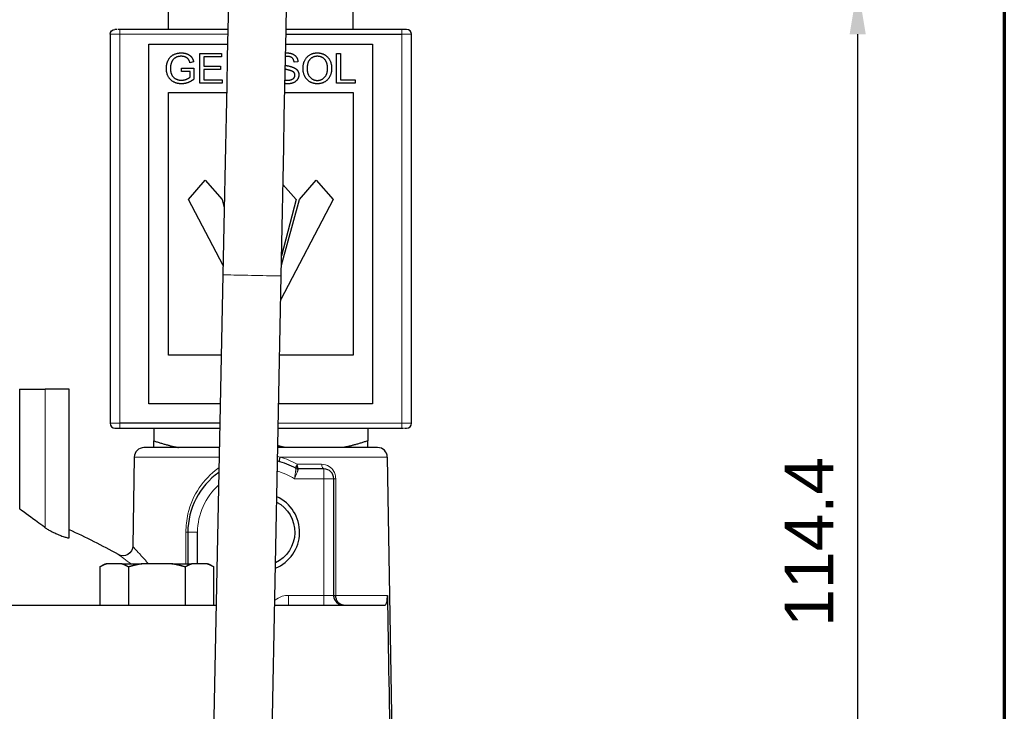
# Model space of a CAD drawing. Header units: millimetres. Extents: x 18 to 610, y -123 to 280.
# Tile 43 of 44: x 509 to 610, y 172 to 243. Entities that reach past the tile are written whole.
import ezdxf

# ---------------------------------------------------------------- set-up
doc = ezdxf.new("R2010")
doc.units = ezdxf.units.MM
doc.linetypes.add('SOLID', pattern=[0])
doc.styles.add('Arial', font='Arial.ttf', dxfattribs={"height": 5})
doc.dimstyles.get("Standard").update_dxf_attribs({"dimtxt": 5, "dimasz": 5, "dimexe": 0.18, "dimexo": 0.0625, "dimgap": 0.09, "dimtad": 0, "dimtih": 1, "dimtoh": 1, "dimdec": 4, "dimzin": 0, "dimdsep": 46, "dimtxsty": 'Arial', "dimcen": 0.09, "dimadec": 0, "dimazin": 0, "dimtfac": 1, "dimtdec": 4, "dimtofl": 0, "dimtmove": 0, "dimatfit": 3, "dimfxl": 0, "dimtolj": 1, "dimtzin": 0, "dimarcsym": 0})

# ---------------------------------------------------------------- blocks, each defined once
blk = doc.blocks.new('*D9')
at = {"color": 0, "lineweight": -2}
for p, q in [((488.24, 246.16), (596.14, 246.16)), ((594.74, 136.76), (594.74, 241.16)), ((584.93, 131.76), (596.14, 131.76))]:
    blk.add_line(p, q, dxfattribs=at)
at = {"color": 0}
for points in [[(595.57, 241.16), (593.91, 241.16), (594.74, 246.16)], [(593.91, 136.76), (595.57, 136.76), (594.74, 131.76)]]:
    blk.add_solid(points, dxfattribs=at)
at = {"layer": 'Defpoints', "color": 0}
for p in [(488.24, 246.16), (594.74, 246.16), (584.93, 131.76)]:
    blk.add_point(p, dxfattribs=at)
at = {"color": 0, "lineweight": 9, "insert": (589.73, 188.96), "char_height": 5, "attachment_point": 5, "rotation": 90, "style": 'Arial'}
blk.add_mtext('\\A1;114.4', dxfattribs=at)
blk = doc.blocks.new('BlockOfViews_2')
at = {"linetype": 'SOLID', "lineweight": 30}
for p, q in [((523.84, 241.66, 4.97), (523.84, 243.66, 4.97)), ((542.84, 241.66, 4.97), (542.84, 243.66, 4.97)), ((517.84, 241.16, 14.49), (517.84, 201.16, 14.49)), ((529.96, 241.66, 14.99), (518.84, 241.66, 14.99)), ((535.93, 241.16, 15.49), (547.84, 241.16, 15.49)), ((547.84, 241.66, 14.99), (535.94, 241.66, 14.99)), ((548.84, 201.16, 14.49), (548.84, 241.16, 14.49)), ((521.84, 240.16, 15.5), (529.93, 240.16, 15.5)), ((521.84, 203.16, 15.5), (521.84, 240.16, 15.5)), ((535.91, 240.16, 15.5), (544.84, 240.16, 15.5)), ((544.84, 240.16, 15.5), (544.84, 203.16, 15.5)), ((527.08, 239.2, 15.51), (529.3, 239.2, 15.51)), ((527.08, 236.12, 15.51), (527.08, 239.2, 15.51)), ((529.3, 239.2, 15.51), (529.3, 238.84, 15.51)), ((541.14, 239.2, 15.51), (541.54, 239.2, 15.51)), ((541.14, 236.12, 15.51), (541.14, 239.2, 15.51)), ((541.54, 239.2, 15.51), (541.54, 236.49, 15.51)), ((526.43, 238.34, 15.51), (526.06, 238.24, 15.51)), ((527.49, 238.84, 15.51), (527.49, 237.9, 15.51)), ((529.3, 238.84, 15.51), (527.49, 238.84, 15.51)), ((537.16, 238.33, 15.51), (536.77, 238.3, 15.51)), ((525.17, 237.69, 15.51), (526.47, 237.69, 15.51)), ((525.17, 237.33, 15.51), (525.17, 237.69, 15.51)), ((526.07, 237.33, 15.51), (525.17, 237.33, 15.51)), ((526.07, 236.76, 15.51), (526.07, 237.33, 15.51)), ((526.47, 237.69, 15.51), (526.47, 236.55, 15.51)), ((527.49, 237.9, 15.51), (529.19, 237.9, 15.51)), ((527.49, 237.53, 15.51), (527.49, 236.49, 15.51)), ((529.19, 237.53, 15.51), (527.49, 237.53, 15.51)), ((529.19, 237.9, 15.51), (529.19, 237.53, 15.51)), ((529.38, 236.12, 15.51), (527.08, 236.12, 15.51)), ((527.49, 236.49, 15.51), (529.38, 236.49, 15.51)), ((529.38, 236.49, 15.51), (529.38, 236.12, 15.51)), ((543.06, 236.12, 15.51), (541.14, 236.12, 15.51)), ((541.54, 236.49, 15.51), (543.06, 236.49, 15.51)), ((543.06, 236.49, 15.51), (543.06, 236.12, 15.51)), ((523.84, 235.16, 15.51), (529.83, 235.16, 15.51)), ((523.84, 208.16, 15.51), (523.84, 235.16, 15.51)), ((535.81, 235.16, 15.51), (542.84, 235.16, 15.51)), ((542.84, 235.16, 15.51), (542.84, 208.16, 15.51)), ((525.9, 224.16, 15.51), (527.63, 226.16, 15.51)), ((527.63, 226.16, 15.51), (529.37, 224.16, 15.51)), ((537.32, 224.16, 15.51), (539.05, 226.16, 15.51)), ((539.05, 226.16, 15.51), (540.79, 224.16, 15.51)), ((535.62, 225.71, 15.51), (536.97, 224.16, 15.51)), ((529.46, 217.38, 15.51), (525.9, 224.16, 15.51)), ((529.37, 224.16, 15.51), (529.59, 223.37, 15.51)), ((540.79, 224.16, 15.51), (535.39, 213.89, 15.51)), ((535.46, 217.43, 15.51), (537.32, 224.16, 15.51)), ((536.97, 224.16, 15.51), (535.48, 218.37, 15.51)), ((529.44, 216.43, 62.82), (527.29, 109.15, 62.82)), ((533.29, 109.03, 62.89), (535.44, 216.31, 62.89)), ((529.28, 208.16, 15.51), (523.84, 208.16, 15.51)), ((542.84, 208.16, 15.51), (535.28, 208.16, 15.51)), ((508.54, 204.66, -0.51), (508.54, 192.33, -0.51)), ((513.64, 189.4, 10.09), (513.64, 204.66, 9.97)), ((529.18, 203.16, 15.5), (521.84, 203.16, 15.5)), ((544.84, 203.16, 15.5), (535.18, 203.16, 15.5)), ((529.14, 201.16, 15.49), (518.84, 201.16, 15.49)), ((518.84, 200.66, 14.99), (529.13, 200.66, 14.99)), ((522.34, 200.66, 5.84), (522.34, 199.35, 5.84)), ((535.13, 200.66, 14.99), (547.84, 200.66, 14.99)), ((544.34, 200.66, 5.84), (544.34, 199.35, 5.84)), ((520.33, 197.68, -0.51), (520.17, 188.52, -0.51)), ((546.94, 164.46, -0.51), (546.36, 197.68, -0.68)), ((537.07, 196.81, 12), (537.13, 196.56, 12.17)), ((537.13, 196.56, 12.17), (537.07, 196.81, 12)), ((537.1, 196.66, 12.07), (537.07, 196.81, 12)), ((537.07, 196.81, 12), (537.1, 196.66, 12.07)), ((537.22, 196.46, 12.45), (537.13, 196.56, 12.17)), ((539.84, 196.46, 13.99), (537.22, 196.46, 13.99)), ((540.84, 183.46, 13.99), (540.84, 195.46, 13.99)), ((525.84, 189.96, 13.99), (525.84, 186.7, 13.99)), ((526.84, 186.7, 14.99), (526.84, 189.96, 14.99)), ((516.8, 186.39, 33.49), (517.35, 186.7, 33.49)), ((516.8, 186.39, 33.49), (516.8, 182.46, 33.49)), ((519.04, 186.7, 37.37), (517.48, 186.7, 34.68)), ((519.73, 186.39, 38.56), (519.73, 182.46, 38.56)), ((524.21, 186.7, 38.56), (521.09, 186.7, 38.56)), ((525.58, 186.39, 38.56), (525.58, 182.46, 38.56)), ((527.82, 186.7, 34.68), (526.26, 186.7, 37.37)), ((527.95, 186.7, 33.49), (528.5, 186.39, 33.49)), ((528.5, 182.46, 33.49), (528.5, 186.39, 33.49)), ((541.84, 182.46, 10.95), (541.7, 182.48, 10.83)), ((541.84, 182.46, 10.95), (541.82, 182.47, 10.93)), ((541.82, 182.47, 10.93), (541.84, 182.46, 10.95))]:
    blk.add_line(p, q, dxfattribs=at)
at = {"color": 196, "linetype": 'SOLID', "lineweight": 9}
for p, q in [((518.84, 241.16, 15.49), (529.95, 241.16, 15.49)), ((518.84, 201.16, 15.49), (518.84, 241.16, 15.49)), ((547.84, 241.16, 15.49), (547.84, 201.16, 15.49)), ((511.18, 204.66, 10.62), (511.18, 190.41, 10.62)), ((547.84, 201.16, 15.49), (535.14, 201.16, 15.49)), ((536.81, 195.46, 14.99), (539.84, 195.46, 14.99)), ((539.84, 195.46, 14.99), (539.84, 183.46, 14.99)), ((539.84, 183.46, 14.99), (536.2, 183.46, 14.99))]:
    blk.add_line(p, q, dxfattribs=at)
at = {"linetype": 'SOLID', "lineweight": 9}
blk.add_line((540.37, 196.31, 9.57), (540.37, 196.31, 9.57), dxfattribs=at)
at = {"linetype": 'SOLID', "lineweight": 30}
for points in [[(530.39, 260.84, 17.89), (530.35, 261.07, 21.24), (530.34, 260.7, 24.56), (530.33, 260.08, 27.85), (530.31, 259.21, 31.09), (530.29, 258.1, 34.25), (530.26, 256.77, 37.32), (530.23, 255.2, 40.28), (530.19, 253.42, 43.11), (530.15, 251.43, 45.81), (530.11, 249.25, 48.35), (530.06, 246.88, 50.71), (530.01, 244.34, 52.9), (529.96, 241.65, 54.89), (529.9, 238.82, 56.67), (529.84, 235.86, 58.23), (529.78, 232.79, 59.57), (529.71, 229.63, 60.68), (529.65, 226.39, 61.54), (529.58, 223.1, 62.17), (529.52, 219.78, 62.54), (529.44, 216.43, 62.82)], [(535.44, 216.31, 62.89), (535.5, 219.66, 62.54), (535.57, 222.98, 62.17), (535.63, 226.27, 61.54), (535.7, 229.51, 60.68), (535.76, 232.67, 59.57), (535.82, 235.74, 58.23), (535.88, 238.7, 56.67), (535.94, 241.53, 54.89), (535.99, 244.22, 52.9), (536.04, 246.76, 50.71), (536.09, 249.13, 48.35), (536.13, 251.31, 45.81), (536.17, 253.3, 43.11), (536.21, 255.08, 40.28), (536.24, 256.65, 37.32), (536.27, 257.98, 34.25), (536.29, 259.09, 31.09), (536.31, 259.96, 27.85), (536.32, 260.58, 24.56), (536.33, 260.95, 21.24), (536.27, 260.72, 17.89)]]:
    blk.add_polyline3d(points, dxfattribs=at)
at = {"linetype": 'SOLID', "lineweight": 30, "extrusion": (0, 0, -1)}
for centre, radius, start, end in [((-518.34, 241.16, -14.49), 0.5, 0, 90), ((-533.34, 189.96, -14.99), 6.5, 105.1009, 105.5632), ((-533.34, 189.96, -17.99), 3.5, 117.7672, 244.5502), ((-519.17, 188.54, 0.51), 1, 180.9991, 298.8442), ((-541.72, 183.45, -13.99), 0.874, 344.701, 0.8117), ((-541.84, 183.4, -14.08), 0.936, 269.6239, 284.544)]:
    blk.add_arc(centre, radius, start, end, dxfattribs=at)
at = {"color": 196, "linetype": 'SOLID', "lineweight": 9, "extrusion": (0, 1, 0)}
for centre, radius, start, end in [((-518.84, 14.49, 241.16), 1, 0, 90), ((-547.84, 14.49, 241.16), 1, 90, 180), ((-533.34, -0.51, 197.68), 13.02, 0, 70.8115), ((-533.34, -0.51, 197.68), 13.02, 98.8309, 180.7627), ((-526.84, 13.99, 189.96), 1, 0, 90)]:
    blk.add_arc(centre, radius, start, end, dxfattribs=at)
at = {"linetype": 'SOLID', "lineweight": 30, "extrusion": (0, -1, 0)}
for centre, radius, start, end in [((518.84, 14.49, -241.66), 0.5, 120.9375, 180), ((518.84, 14.49, -241.66), 0.5, 90, 109.6875), ((547.84, 14.49, -241.66), 0.5, 360, 90), ((533.34, -0.51, -198.66), 12.02, 110.7555, 180), ((533.34, -0.51, -198.66), 12.02, 0, 81.6646), ((533.34, -0.51, -183.45), 13.27, 304.4328, 305.5331)]:
    blk.add_arc(centre, radius, start, end, dxfattribs=at)
at = {"color": 196, "linetype": 'SOLID', "lineweight": 9, "extrusion": (-1, 0, 0)}
for centre, radius, start, end in [((-241.16, 14.99, -518.84), 0.5, 90, 180), ((-241.16, 14.99, -547.84), 0.5, 90, 180), ((-195.46, 13.99, -539.84), 1, 90, 180), ((-183.46, 15.99, -536.2), 1, 270, 0), ((-183.46, 15.99, -539.84), 1, 270, 0)]:
    blk.add_arc(centre, radius, start, end, dxfattribs=at)
at = {"linetype": 'SOLID', "lineweight": 30}
for centre, radius, start, end in [((548.34, 241.16, 14.49), 0.5, 0, 90), ((518.34, 201.16, 14.49), 0.5, 180, 270), ((548.34, 201.16, 14.49), 0.5, 270, 0), ((521.35, 197.63, -0.51), 1.03, 91.5576, 177.4404), ((545.36, 197.67, -0.68), 0.997, 0.8426, 90.0893), ((533.34, 189.96, 13.99), 7.5, 61.045, 76.79), ((537.22, 196.96, 13.99), 0.5, 241.045, 270), ((533.34, 189.96, 13.99), 7.5, 125.0756, 180), ((539.84, 195.46, 13.99), 1, 0, 90), ((533.34, 189.96, 14.99), 4, 291.9181, 65.7856), ((481.35, 119.87, -0.51), 77.4, 61.1553, 65.3268), ((523.22, 174.45, 38.56), 12.43, 99.8269, 106.3028), ((522.08, 174.45, 38.56), 12.43, 73.6972, 80.1731), ((541.84, 183.46, 13.99), 1, 180, 180.7119), ((541.84, 183.46, 13.99), 1, 190.5261, 191.9494), ((541.84, 183.46, 13.99), 1, 194.0625, 255.9375), ((541.84, 183.46, 13.99), 1, 258.3766, 258.8903), ((541.84, 183.46, 13.99), 1, 269.6133, 270)]:
    blk.add_arc(centre, radius, start, end, dxfattribs=at)
at = {"color": 196, "linetype": 'SOLID', "lineweight": 9, "extrusion": (0.02007, 0.999799, 0)}
blk.add_arc((-527.99, 62.89, 227.01), 3, 358.5938, 180, dxfattribs=at)
at = {"linetype": 'SOLID', "lineweight": 30, "extrusion": (0, 1, 0)}
for centre, radius, start, end in [((-533.34, -0.51, 204.66), 24.8, 0, 26.6755), ((-518.84, 14.49, 200.66), 0.5, 360, 90), ((-547.84, 14.49, 200.66), 0.5, 90, 109.6875), ((-547.84, 14.49, 200.66), 0.5, 126.5625, 180), ((-522.65, 33.49, 186.7), 5.3, 0, 12.9201), ((-522.65, 33.49, 186.7), 5.3, 47.0799, 72.9201), ((-522.65, 33.49, 186.7), 5.3, 107.0799, 132.9201), ((-522.65, 33.49, 186.7), 5.3, 167.0799, 180), ((-481.34, -0.51, 182.46), 65.09, 0, 136.7718), ((-481.34, -0.51, 182.46), 65.09, 145.1938, 174.4035)]:
    blk.add_arc(centre, radius, start, end, dxfattribs=at)
at = {"linetype": 'SOLID', "lineweight": 30, "extrusion": (-8.45174e-29, -1, -2.25963e-31)}
blk.add_arc((512.34, 10.04, -204.66), 1.3, 356.8028, 153.3245, dxfattribs=at)
at = {"color": 196, "linetype": 'SOLID', "lineweight": 9, "extrusion": (0, -1, 0)}
for centre, radius, start, end in [((518.84, 14.49, -201.16), 1, 90, 180), ((547.84, 14.49, -201.16), 1, 0, 90), ((533.34, -0.51, -196.95), 13.03, 61.287, 73.366), ((539.84, 13.99, -195.46), 1, 0, 90), ((533.34, -0.51, -183.45), 13.27, 11.0702, 54.4674)]:
    blk.add_arc(centre, radius, start, end, dxfattribs=at)
at = {"color": 196, "linetype": 'SOLID', "lineweight": 9, "extrusion": (1, 0, 3.55271e-15)}
blk.add_arc((201.16, 14.99, 518.84), 0.5, 90, 180, dxfattribs=at)
at = {"color": 196, "linetype": 'SOLID', "lineweight": 9, "extrusion": (1, 0, 0)}
blk.add_arc((201.16, 14.99, 547.84), 0.5, 90, 180, dxfattribs=at)
at = {"linetype": 'SOLID', "lineweight": 30, "extrusion": (0.955714, -0.25669, -0.143946)}
blk.add_arc((329.81, 79.77, 459.11), 0.5, 180, 266.7513, dxfattribs=at)
at = {"color": 196, "linetype": 'SOLID', "lineweight": 9, "extrusion": (-0.848354, 0.46938, 0.244903)}
blk.add_arc((-432.42, 103.84, -360.25), 0.5, 278.8491, 0, dxfattribs=at)
at = {"color": 196, "linetype": 'SOLID', "lineweight": 9, "extrusion": (-0.958153, 0, 0.286257)}
for start, end in [(271.0002, 307.1562), (312.7186, 326.5067)]:
    blk.add_arc((-196.96, 165.71, -511.17), 0.5, start, end, dxfattribs=at)
at = {"linetype": 'SOLID', "lineweight": 30, "extrusion": (-0.958153, 0, 0.286257)}
blk.add_arc((-196.96, 165.71, -511.17), 0.5, 310.8958, 312.7186, dxfattribs=at)
at = {"color": 196, "linetype": 'SOLID', "lineweight": 9, "extrusion": (-0.877037, 0, 0.480423)}
blk.add_arc((-196.96, 269.31, -468.01), 0.5, 271, 360, dxfattribs=at)
at = {"color": 196, "linetype": 'SOLID', "lineweight": 9, "extrusion": (0, 0, -1)}
for start, end in [(105.5632, 122.2042), (0, 48.1592)]:
    blk.add_arc((-533.34, 189.96, -14.99), 6.5, start, end, dxfattribs=at)
at = {"color": 196, "linetype": 'SOLID', "lineweight": 9, "extrusion": (0, 0.999766, -0.021617)}
blk.add_arc((-541.34, 14.66, 195.19), 0.5, 306.1611, 0, dxfattribs=at)
at = {"color": 196, "linetype": 'SOLID', "lineweight": 9, "extrusion": (0, 0.999768, -0.021536)}
blk.add_arc((-525.34, 14.64, 189.69), 0.5, 180, 234.1328, dxfattribs=at)
at = {"linetype": 'SOLID', "lineweight": 30, "extrusion": (-0.866025, 9.12311e-12, 0.5)}
blk.add_arc((-174.45, 290.89, -430.82), 12.43, 189.8269, 196.3028, dxfattribs=at)
at = {"linetype": 'SOLID', "lineweight": 30, "extrusion": (-0.866025, 2.99193e-12, 0.5)}
blk.add_arc((-174.45, 289.76, -430.82), 12.43, 163.6972, 170.1731, dxfattribs=at)
at = {"linetype": 'SOLID', "lineweight": 30, "extrusion": (0.866025, -2.16781e-12, 0.5)}
blk.add_arc((174.45, -232.89, 474.44), 12.43, 9.8269, 16.3028, dxfattribs=at)
at = {"linetype": 'SOLID', "lineweight": 30, "extrusion": (0.866025, 8.65531e-12, 0.5)}
blk.add_arc((174.45, -231.76, 474.44), 12.43, 343.6972, 350.1731, dxfattribs=at)
at = {"color": 196, "linetype": 'SOLID', "lineweight": 9, "extrusion": (-2.22045e-16, -1, 0)}
blk.add_arc((539.84, 13.99, -183.46), 1, 2.4545, 90, dxfattribs=at)
at = {"linetype": 'SOLID', "lineweight": 30, "extrusion": (0, -0.99977, 0.021444)}
blk.add_arc((541.34, 14.62, -183.19), 0.5, 180, 234.4735, dxfattribs=at)
at = {"linetype": 'SOLID', "lineweight": 30, "extrusion": (-2.22045e-16, -1, 0)}
blk.add_arc((539.84, 13.99, -183.46), 1, 0, 2.4545, dxfattribs=at)
at = {"linetype": 'SOLID', "lineweight": 30, "extrusion": (0.017452, -0.999807, 0.008982)}
blk.add_arc((544.46, 12.25, -173.88), 0.5, 182.5577, 234.4584, dxfattribs=at)
at = {"linetype": 'SOLID', "lineweight": 30}
for points, degree in [([(523.63, 237.65, 15.51), (523.63, 238.1, 15.51), (524, 238.87, 15.51), (524.71, 239.25, 15.51), (525.17, 239.25, 15.51)], 2), ([(525.17, 239.25, 15.51), (525.5, 239.25, 15.51), (526.04, 239.04, 15.51), (526.35, 238.65, 15.51), (526.43, 238.34, 15.51)], 2), ([(535.89, 239.25, 15.51), (535.95, 239.25, 15.51), (536.01, 239.25, 15.51)], 2), ([(536.01, 239.25, 15.51), (536.35, 239.25, 15.51), (536.87, 239.03, 15.51), (537.15, 238.6, 15.51), (537.16, 238.33, 15.51)], 2), ([(537.69, 237.62, 15.51), (537.69, 238.39, 15.51), (538.51, 239.25, 15.51), (539.16, 239.25, 15.51)], 2), ([(539.16, 239.25, 15.51), (539.59, 239.25, 15.51), (540.27, 238.85, 15.51), (540.63, 238.12, 15.51), (540.63, 237.66, 15.51)], 2), ([(524.16, 238.29, 15.51), (524.05, 238.01, 15.51), (524.05, 237.67, 15.51)], 2), ([(525.17, 238.9, 15.51), (524.89, 238.9, 15.51), (524.48, 238.73, 15.51), (524.23, 238.46, 15.51), (524.16, 238.29, 15.51)], 2), ([(526.06, 238.24, 15.51), (525.99, 238.47, 15.51), (525.78, 238.74, 15.51), (525.4, 238.9, 15.51), (525.17, 238.9, 15.51)], 2), ([(536.03, 238.89, 15.51), (535.95, 238.89, 15.51), (535.88, 238.89, 15.51)], 2), ([(536.77, 238.3, 15.51), (536.74, 238.6, 15.51), (536.38, 238.89, 15.51), (536.03, 238.89, 15.51)], 2), ([(539.16, 238.9, 15.51), (538.73, 238.9, 15.51), (538.11, 238.31, 15.51), (538.11, 237.62, 15.51)], 2), ([(540.21, 237.66, 15.51), (540.21, 238.04, 15.51), (539.96, 238.6, 15.51), (539.47, 238.9, 15.51), (539.16, 238.9, 15.51)], 2), ([(525.2, 236.07, 15.51), (524.75, 236.07, 15.51), (524.01, 236.46, 15.51), (523.63, 237.19, 15.51), (523.63, 237.65, 15.51)], 2), ([(524.05, 237.67, 15.51), (524.05, 237.26, 15.51), (524.33, 236.71, 15.51), (524.87, 236.44, 15.51), (525.18, 236.44, 15.51)], 2), ([(537.26, 236.99, 15.51), (537.26, 236.75, 15.51), (536.98, 236.31, 15.51), (536.45, 236.07, 15.51), (536.12, 236.07, 15.51)], 2), ([(536.86, 236.96, 15.51), (536.86, 237.1, 15.51), (536.7, 237.32, 15.51), (536.5, 237.39, 15.51)], 2), ([(536.73, 237.74, 15.51), (537, 237.62, 15.51), (537.26, 237.24, 15.51), (537.26, 236.99, 15.51)], 2), ([(539.16, 236.07, 15.51), (538.73, 236.07, 15.51), (538.04, 236.49, 15.51), (537.69, 237.22, 15.51), (537.69, 237.62, 15.51)], 2), ([(538.11, 237.62, 15.51), (538.11, 237.06, 15.51), (538.71, 236.42, 15.51), (539.16, 236.42, 15.51)], 2), ([(539.16, 236.42, 15.51), (539.62, 236.42, 15.51), (540.21, 237.07, 15.51), (540.21, 237.66, 15.51)], 2), ([(540.63, 237.66, 15.51), (540.63, 237.19, 15.51), (540.25, 236.45, 15.51), (539.56, 236.07, 15.51), (539.16, 236.07, 15.51)], 2), ([(525.18, 236.44, 15.51), (525.44, 236.44, 15.51), (525.94, 236.64, 15.51), (526.07, 236.76, 15.51)], 2), ([(526.47, 236.55, 15.51), (526.17, 236.31, 15.51), (525.53, 236.07, 15.51), (525.2, 236.07, 15.51)], 2), ([(536.12, 236.07, 15.51), (535.96, 236.07, 15.51), (535.83, 236.09, 15.51)], 2), ([(535.84, 236.46, 15.51), (535.96, 236.44, 15.51), (536.1, 236.44, 15.51)], 2), ([(536.1, 236.44, 15.51), (536.33, 236.44, 15.51), (536.69, 236.58, 15.51), (536.86, 236.82, 15.51), (536.86, 236.96, 15.51)], 2), ([(529.04, 196.59, 11.8), (529, 196.56, 11.78), (528.96, 196.53, 11.77), (528.92, 196.5, 11.75)], 3), ([(521.79, 186.7, 5.9), (521.77, 186.73, 5.86), (521.75, 186.75, 5.82), (521.73, 186.77, 5.78)], 3), ([(525.64, 186.42, 10.22), (525.64, 186.42, 10.22), (525.64, 186.42, 10.22), (525.64, 186.42, 10.22)], 3), ([(546.36, 183.45, 2.04), (546.37, 183.12, 2.04), (546.37, 182.79, 2.04), (546.38, 182.46, 2.04)], 3), ([(546.38, 182.46, 2.04), (546.48, 176.76, 2.05), (546.59, 170.17, 2.06), (546.69, 164.46, 2.08)], 3)]:
    blk.add_open_spline(points, degree=degree, dxfattribs=at)
for points, degree, knots in [([(536.5, 237.39, 15.51), (536.38, 237.44, 15.51), (535.91, 237.56, 15.51), (535.86, 237.57, 15.51)], 2, [0, 0, 0, 0.5, 0.5600896, 0.5600896, 0.5600896]), ([(535.87, 237.99, 15.51), (535.95, 237.96, 15.51), (536.55, 237.83, 15.51), (536.73, 237.74, 15.51)], 2, [0.3988301, 0.3988301, 0.3988301, 0.5, 1, 1, 1]), ([(511.18, 190.41, 10.62), (511.16, 190.43, 10.57), (511.13, 190.44, 10.52), (510.57, 190.86, 9.37), (510.09, 191.21, 8.2), (509.32, 191.77, 5.77), (509.02, 191.98, 4.5), (508.64, 192.26, 1.98), (508.54, 192.33, 0.71), (508.54, 192.33, -0.51)], 3, [3.503239, 3.503239, 3.503239, 3.503239, 3.668882, 3.668882, 7.337764, 7.337764, 11.006646, 11.006646, 14.675528, 14.675528, 14.675528, 14.675528]), ([(511.18, 190.41, 10.62), (511.21, 190.38, 10.68), (511.25, 190.36, 10.74), (511.39, 190.27, 10.94), (511.52, 190.19, 11.06), (511.66, 190.12, 11.15), (511.8, 190.04, 11.23), (511.97, 189.96, 11.3), (512.21, 189.85, 11.34), (512.28, 189.82, 11.34), (512.34, 189.79, 11.34)], 3, [-0.739135, -0.739135, -0.739135, -0.739135, -0.533796, -0.533796, 0, 0, 0, 0.547264, 0.547264, 0.752977, 0.752977, 0.752977, 0.752977]), ([(512.34, 189.79, 11.34), (512.45, 189.74, 11.34), (512.56, 189.69, 11.33), (512.82, 189.59, 11.26), (512.97, 189.53, 11.19), (513.25, 189.44, 10.99), (513.36, 189.41, 10.86), (513.45, 189.39, 10.72), (513.49, 189.38, 10.65), (513.53, 189.37, 10.58), (513.59, 189.37, 10.42), (513.61, 189.37, 10.34), (513.64, 189.38, 10.2), (513.64, 189.39, 10.15), (513.64, 189.4, 10.09)], 3, [-1.334996, -1.334996, -1.334996, -1.334996, -0.993443, -0.993443, -0.496722, -0.496722, 0, 0, 0, 0.241871, 0.241871, 0.483741, 0.483741, 0.638869, 0.638869, 0.638869, 0.638869]), ([(517.48, 186.7, 34.68), (517.47, 186.7, 34.65), (517.46, 186.7, 34.63), (517.44, 186.69, 34.59), (517.42, 186.68, 34.57), (517.4, 186.67, 34.53), (517.39, 186.67, 34.51), (517.36, 186.66, 34.47), (517.35, 186.65, 34.44), (517.33, 186.65, 34.4), (517.31, 186.64, 34.38), (517.29, 186.63, 34.34), (517.28, 186.63, 34.32), (517.25, 186.62, 34.28), (517.24, 186.61, 34.26), (517.22, 186.6, 34.21), (517.21, 186.59, 34.19), (517.18, 186.58, 34.15), (517.17, 186.58, 34.13), (517.15, 186.57, 34.09), (517.13, 186.56, 34.07), (517.11, 186.55, 34.03), (517.1, 186.54, 34.01), (517.07, 186.53, 33.96), (517.06, 186.53, 33.94), (517.04, 186.51, 33.9), (517.03, 186.51, 33.88), (517, 186.5, 33.84), (516.99, 186.49, 33.82), (516.97, 186.48, 33.78), (516.95, 186.47, 33.76), (516.93, 186.46, 33.72), (516.92, 186.45, 33.7), (516.9, 186.44, 33.65), (516.88, 186.43, 33.63), (516.86, 186.42, 33.59), (516.85, 186.41, 33.57), (516.82, 186.4, 33.53), (516.81, 186.39, 33.51), (516.8, 186.39, 33.49)], 3, [0, 0, 0, 0, 0.0280169, 0.0280169, 0.0560337, 0.0560337, 0.0840506, 0.0840506, 0.1120674, 0.1120674, 0.1400843, 0.1400843, 0.1681012, 0.1681012, 0.196118, 0.196118, 0.2241349, 0.2241349, 0.2521517, 0.2521517, 0.2801686, 0.2801686, 0.3081855, 0.3081855, 0.3362023, 0.3362023, 0.3642192, 0.3642192, 0.392236, 0.392236, 0.4202529, 0.4202529, 0.4482698, 0.4482698, 0.4762866, 0.4762866, 0.5043035, 0.5043035, 0.5323203, 0.5323203, 0.5323203, 0.5323203]), ([(519.73, 186.39, 38.56), (519.71, 186.39, 38.54), (519.7, 186.4, 38.52), (519.68, 186.41, 38.47), (519.67, 186.42, 38.45), (519.64, 186.43, 38.41), (519.63, 186.44, 38.39), (519.61, 186.45, 38.35), (519.59, 186.46, 38.33), (519.57, 186.47, 38.29), (519.56, 186.48, 38.27), (519.53, 186.49, 38.23), (519.52, 186.5, 38.21), (519.5, 186.51, 38.16), (519.49, 186.51, 38.14), (519.46, 186.53, 38.1), (519.45, 186.53, 38.08), (519.43, 186.54, 38.04), (519.42, 186.55, 38.02), (519.39, 186.56, 37.98), (519.38, 186.57, 37.96), (519.36, 186.58, 37.92), (519.34, 186.58, 37.89), (519.32, 186.59, 37.85), (519.31, 186.6, 37.83), (519.28, 186.61, 37.79), (519.27, 186.62, 37.77), (519.25, 186.63, 37.73), (519.23, 186.63, 37.71), (519.21, 186.64, 37.67), (519.2, 186.65, 37.64), (519.17, 186.65, 37.6), (519.16, 186.66, 37.58), (519.14, 186.67, 37.54), (519.13, 186.67, 37.52), (519.1, 186.68, 37.48), (519.09, 186.69, 37.46), (519.07, 186.7, 37.41), (519.05, 186.7, 37.39), (519.04, 186.7, 37.37)], 3, [0, 0, 0, 0, 0.042359, 0.042359, 0.0847181, 0.0847181, 0.1270771, 0.1270771, 0.1694361, 0.1694361, 0.2117951, 0.2117951, 0.2541542, 0.2541542, 0.2965132, 0.2965132, 0.3388722, 0.3388722, 0.3812312, 0.3812312, 0.4235903, 0.4235903, 0.4659493, 0.4659493, 0.5083083, 0.5083083, 0.5506673, 0.5506673, 0.5930264, 0.5930264, 0.6353854, 0.6353854, 0.6777444, 0.6777444, 0.7201034, 0.7201034, 0.7624625, 0.7624625, 0.8048215, 0.8048215, 0.8048215, 0.8048215]), ([(521.09, 186.7, 38.56), (521.07, 186.7, 38.56), (521.05, 186.7, 38.56), (521, 186.69, 38.56), (520.97, 186.68, 38.56), (520.92, 186.67, 38.56), (520.9, 186.67, 38.56), (520.85, 186.66, 38.56), (520.83, 186.65, 38.56), (520.78, 186.65, 38.56), (520.75, 186.64, 38.56), (520.71, 186.63, 38.56), (520.68, 186.63, 38.56), (520.63, 186.62, 38.56), (520.61, 186.61, 38.56), (520.56, 186.6, 38.56), (520.54, 186.59, 38.56), (520.49, 186.58, 38.56), (520.47, 186.58, 38.56), (520.42, 186.57, 38.56), (520.39, 186.56, 38.56), (520.35, 186.55, 38.56), (520.32, 186.54, 38.56), (520.27, 186.53, 38.56), (520.25, 186.53, 38.56), (520.2, 186.51, 38.56), (520.18, 186.51, 38.56), (520.13, 186.5, 38.56), (520.11, 186.49, 38.56), (520.06, 186.48, 38.56), (520.03, 186.47, 38.56), (519.99, 186.46, 38.56), (519.96, 186.45, 38.56), (519.92, 186.44, 38.56), (519.89, 186.43, 38.56), (519.84, 186.42, 38.56), (519.82, 186.41, 38.56), (519.77, 186.4, 38.56), (519.75, 186.39, 38.56), (519.73, 186.39, 38.56)], 3, [0, 0, 0, 0, 0.0280098, 0.0280098, 0.0560196, 0.0560196, 0.0840294, 0.0840294, 0.1120392, 0.1120392, 0.1400489, 0.1400489, 0.1680587, 0.1680587, 0.1960685, 0.1960685, 0.2240783, 0.2240783, 0.2520881, 0.2520881, 0.2800979, 0.2800979, 0.3081077, 0.3081077, 0.3361175, 0.3361175, 0.3641273, 0.3641273, 0.3921371, 0.3921371, 0.4201468, 0.4201468, 0.4481566, 0.4481566, 0.4761664, 0.4761664, 0.5041762, 0.5041762, 0.532186, 0.532186, 0.532186, 0.532186]), ([(525.58, 186.39, 38.56), (525.55, 186.39, 38.56), (525.53, 186.4, 38.56), (525.48, 186.41, 38.56), (525.46, 186.42, 38.56), (525.41, 186.43, 38.56), (525.39, 186.44, 38.56), (525.34, 186.45, 38.56), (525.31, 186.46, 38.56), (525.27, 186.47, 38.56), (525.24, 186.48, 38.56), (525.19, 186.49, 38.56), (525.17, 186.5, 38.56), (525.12, 186.51, 38.56), (525.1, 186.51, 38.56), (525.05, 186.53, 38.56), (525.03, 186.53, 38.56), (524.98, 186.54, 38.56), (524.96, 186.55, 38.56), (524.91, 186.56, 38.56), (524.88, 186.57, 38.56), (524.84, 186.58, 38.56), (524.81, 186.58, 38.56), (524.76, 186.59, 38.56), (524.74, 186.6, 38.56), (524.69, 186.61, 38.56), (524.67, 186.62, 38.56), (524.62, 186.63, 38.56), (524.59, 186.63, 38.56), (524.55, 186.64, 38.56), (524.52, 186.65, 38.56), (524.47, 186.65, 38.56), (524.45, 186.66, 38.56), (524.4, 186.67, 38.56), (524.38, 186.67, 38.56), (524.33, 186.68, 38.56), (524.3, 186.69, 38.56), (524.26, 186.7, 38.56), (524.23, 186.7, 38.56), (524.21, 186.7, 38.56)], 3, [0, 0, 0, 0, 0.0423631, 0.0423631, 0.0847261, 0.0847261, 0.1270892, 0.1270892, 0.1694523, 0.1694523, 0.2118154, 0.2118154, 0.2541784, 0.2541784, 0.2965415, 0.2965415, 0.3389046, 0.3389046, 0.3812676, 0.3812676, 0.4236307, 0.4236307, 0.4659938, 0.4659938, 0.5083568, 0.5083568, 0.5507199, 0.5507199, 0.593083, 0.593083, 0.6354461, 0.6354461, 0.6778091, 0.6778091, 0.7201722, 0.7201722, 0.7625353, 0.7625353, 0.8048983, 0.8048983, 0.8048983, 0.8048983]), ([(526.26, 186.7, 37.37), (526.25, 186.7, 37.39), (526.24, 186.7, 37.41), (526.21, 186.69, 37.46), (526.2, 186.68, 37.48), (526.17, 186.67, 37.52), (526.16, 186.67, 37.54), (526.14, 186.66, 37.58), (526.13, 186.65, 37.6), (526.1, 186.65, 37.64), (526.09, 186.64, 37.67), (526.07, 186.63, 37.71), (526.05, 186.63, 37.73), (526.03, 186.62, 37.77), (526.02, 186.61, 37.79), (525.99, 186.6, 37.83), (525.98, 186.59, 37.85), (525.96, 186.58, 37.89), (525.95, 186.58, 37.92), (525.92, 186.57, 37.96), (525.91, 186.56, 37.98), (525.89, 186.55, 38.02), (525.87, 186.54, 38.04), (525.85, 186.53, 38.08), (525.84, 186.53, 38.1), (525.81, 186.51, 38.14), (525.8, 186.51, 38.16), (525.78, 186.5, 38.21), (525.77, 186.49, 38.23), (525.74, 186.48, 38.27), (525.73, 186.47, 38.29), (525.71, 186.46, 38.33), (525.69, 186.45, 38.35), (525.67, 186.44, 38.39), (525.66, 186.43, 38.41), (525.63, 186.42, 38.45), (525.62, 186.41, 38.47), (525.6, 186.4, 38.52), (525.59, 186.39, 38.54), (525.58, 186.39, 38.56)], 3, [0, 0, 0, 0, 0.0280135, 0.0280135, 0.056027, 0.056027, 0.0840405, 0.0840405, 0.112054, 0.112054, 0.1400675, 0.1400675, 0.1680811, 0.1680811, 0.1960946, 0.1960946, 0.2241081, 0.2241081, 0.2521216, 0.2521216, 0.2801351, 0.2801351, 0.3081486, 0.3081486, 0.3361621, 0.3361621, 0.3641756, 0.3641756, 0.3921891, 0.3921891, 0.4202026, 0.4202026, 0.4482162, 0.4482162, 0.4762297, 0.4762297, 0.5042432, 0.5042432, 0.5322567, 0.5322567, 0.5322567, 0.5322567]), ([(528.5, 186.39, 33.49), (528.49, 186.39, 33.51), (528.48, 186.4, 33.53), (528.45, 186.41, 33.57), (528.44, 186.42, 33.59), (528.42, 186.43, 33.63), (528.41, 186.44, 33.65), (528.38, 186.45, 33.7), (528.37, 186.46, 33.72), (528.35, 186.47, 33.76), (528.33, 186.48, 33.78), (528.31, 186.49, 33.82), (528.3, 186.5, 33.84), (528.27, 186.51, 33.88), (528.26, 186.51, 33.9), (528.24, 186.53, 33.94), (528.23, 186.53, 33.96), (528.2, 186.54, 34.01), (528.19, 186.55, 34.03), (528.17, 186.56, 34.07), (528.15, 186.57, 34.09), (528.13, 186.58, 34.13), (528.12, 186.58, 34.15), (528.09, 186.59, 34.19), (528.08, 186.6, 34.21), (528.06, 186.61, 34.26), (528.05, 186.62, 34.28), (528.02, 186.63, 34.32), (528.01, 186.63, 34.34), (527.99, 186.64, 34.38), (527.97, 186.65, 34.4), (527.95, 186.65, 34.44), (527.94, 186.66, 34.47), (527.91, 186.67, 34.51), (527.9, 186.67, 34.53), (527.88, 186.68, 34.57), (527.86, 186.69, 34.59), (527.84, 186.7, 34.63), (527.83, 186.7, 34.65), (527.82, 186.7, 34.68)], 3, [0, 0, 0, 0, 0.0423557, 0.0423557, 0.0847113, 0.0847113, 0.127067, 0.127067, 0.1694227, 0.1694227, 0.2117784, 0.2117784, 0.254134, 0.254134, 0.2964897, 0.2964897, 0.3388454, 0.3388454, 0.3812011, 0.3812011, 0.4235567, 0.4235567, 0.4659124, 0.4659124, 0.5082681, 0.5082681, 0.5506237, 0.5506237, 0.5929794, 0.5929794, 0.6353351, 0.6353351, 0.6776908, 0.6776908, 0.7200464, 0.7200464, 0.7624021, 0.7624021, 0.8047578, 0.8047578, 0.8047578, 0.8047578]), ([(541.7, 182.48, 10.83), (541.62, 182.5, 10.76), (541.54, 182.53, 10.69), (541.35, 182.67, 10.54), (541.25, 182.78, 10.45), (541.13, 183.02, 10.35), (541.09, 183.13, 10.32), (541.06, 183.3, 10.29), (541.05, 183.38, 10.29), (541.05, 183.45, 10.29)], 3, [0.0915555, 0.0915555, 0.0915555, 0.0915555, 0.2669823, 0.2669823, 0.5365764, 0.5365764, 0.7050726, 0.7050726, 0.8103828, 0.8103828, 0.8103828, 0.8103828]), ([(541.05, 183.45, 10.29), (541.05, 183.45, 10.29), (541.05, 183.45, 10.29), (541.05, 183.45, 10.29), (541.05, 183.45, 10.29), (541.05, 183.45, 10.29), (541.05, 183.45, 10.29), (541.05, 183.45, 10.29), (541.05, 183.45, 10.29), (541.05, 183.45, 10.29)], 3, [-0.008727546, -0.008727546, -0.008727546, -0.008727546, -0.005773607, -0.005773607, -0.002909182, -0.002909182, -0.001118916, -0.001118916, 0, 0, 0, 0]), ([(546.12, 182.46, 5.84), (546.18, 182.46, 5.2), (546.24, 182.54, 4.52), (546.32, 182.79, 3.26), (546.35, 182.97, 2.64), (546.36, 183.21, 2.21), (546.36, 183.26, 2.14), (546.36, 183.33, 2.08), (546.36, 183.35, 2.06), (546.36, 183.4, 2.04), (546.36, 183.42, 2.04), (546.36, 183.45, 2.04)], 3, [7.831605, 7.831605, 7.831605, 7.831605, 9.407253, 9.407253, 10.997835, 10.997835, 11.443039, 11.443039, 11.670301, 11.670301, 11.814338, 11.814338, 11.814338, 11.814338])]:
    blk.add_open_spline(points, degree=degree, knots=knots, dxfattribs=at)
for points, weights in [([(522.34, 199.35, 5.84), (523.68, 198.9, 6.61), (524.88, 198.66, 7.31)], [1.02393272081, 1.03568135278, 1.03221008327]), ([(522.34, 198.66, 2.91), (522.34, 198.9, 4.3), (522.34, 199.35, 5.84)], [1.03221008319, 1.03568135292, 1.02393272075]), ([(535.88, 198.66, 10.73), (535.49, 198.74, 10.95), (535.09, 198.84, 11.18)], [1.03221008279, 1.0333338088, 1.03286255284]), ([(544.34, 199.35, 5.84), (543.01, 198.9, 6.61), (541.8, 198.66, 7.31)], [1.02393272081, 1.03568135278, 1.03221008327]), ([(544.34, 198.66, 2.91), (544.34, 198.9, 4.3), (544.34, 199.35, 5.84)], [1.03221008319, 1.03568135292, 1.02393272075])]:
    blk.add_rational_spline(points, weights, degree=2, dxfattribs=at)
at = {"color": 196, "linetype": 'SOLID', "lineweight": 9}
for points in [[(535.34, 197.68, 12.35), (535.25, 197.7, 12.37), (535.16, 197.71, 12.38), (535.07, 197.73, 12.39)], [(537.07, 196.95, 11.97), (536.53, 197.27, 12.13), (535.95, 197.51, 12.26), (535.34, 197.68, 12.35)]]:
    blk.add_open_spline(points, degree=3, dxfattribs=at)
for points, knots in [([(528.92, 196.5, 11.75), (528.18, 195.96, 11.5), (527.53, 195.29, 11.2), (526.48, 193.73, 10.65), (526.08, 192.81, 10.4), (525.71, 191.22, 10.17), (525.64, 190.59, 10.13), (525.64, 189.95, 10.15)], [-7.862043, -7.862043, -7.862043, -7.862043, -4.944054, -4.944054, -1.901559, -1.901559, 0, 0, 0, 0]), ([(536.97, 196.53, 13.99), (536.97, 196.53, 14.08), (536.97, 196.51, 14.17), (536.96, 196.46, 14.34), (536.96, 196.43, 14.42), (536.95, 196.35, 14.54), (536.94, 196.32, 14.59), (536.93, 196.26, 14.66), (536.93, 196.23, 14.68), (536.92, 196.18, 14.73), (536.92, 196.16, 14.75), (536.9, 196.09, 14.8), (536.9, 196.04, 14.83), (536.88, 195.91, 14.9), (536.86, 195.83, 14.93), (536.84, 195.65, 14.98), (536.82, 195.56, 14.99), (536.81, 195.47, 14.99), (536.81, 195.47, 14.99), (536.81, 195.46, 14.99)], [0, 0, 0, 0, 0.404251, 0.404251, 0.796251, 0.796251, 1.041252, 1.041252, 1.194377, 1.194377, 1.347502, 1.347502, 1.592503, 1.592503, 1.984503, 1.984503, 2.373549, 2.373549, 2.388754, 2.388754, 2.388754, 2.388754]), ([(541.05, 195.45, 10.03), (541.05, 195.56, 10.03), (541.04, 195.66, 10.03), (540.99, 195.92, 10.06), (540.93, 196.07, 10.1), (540.74, 196.42, 10.23), (540.57, 196.59, 10.34), (540.15, 196.87, 10.6), (539.88, 196.95, 10.77), (539.6, 196.95, 10.92)], [0, 0, 0, 0, 0.303549, 0.303549, 0.789227, 0.789227, 1.566313, 1.566313, 2.550815, 2.550815, 2.550815, 2.550815]), ([(536.81, 195.46, 14.99), (536.81, 195.47, 14.99), (536.81, 195.47, 14.99), (536.85, 195.56, 14.99), (536.88, 195.64, 14.98), (536.95, 195.8, 14.93), (536.98, 195.88, 14.9), (537.03, 196, 14.83), (537.05, 196.05, 14.8), (537.08, 196.11, 14.75), (537.09, 196.14, 14.73), (537.11, 196.19, 14.68), (537.12, 196.21, 14.66), (537.14, 196.27, 14.59), (537.15, 196.3, 14.54), (537.18, 196.37, 14.42), (537.19, 196.4, 14.34), (537.21, 196.45, 14.17), (537.22, 196.46, 14.08), (537.22, 196.46, 13.99)], [-2.388754, -2.388754, -2.388754, -2.388754, -2.373549, -2.373549, -1.984503, -1.984503, -1.592503, -1.592503, -1.347502, -1.347502, -1.194377, -1.194377, -1.041252, -1.041252, -0.796251, -0.796251, -0.404251, -0.404251, 0, 0, 0, 0]), ([(541.05, 183.45, 10.29), (541.05, 184.13, 10.27), (541.05, 184.81, 10.26), (541.05, 186.14, 10.23), (541.05, 186.8, 10.21), (541.05, 187.86, 10.19), (541.05, 188.28, 10.18), (541.05, 188.94, 10.17), (541.05, 189.2, 10.16), (541.05, 189.71, 10.15), (541.05, 189.97, 10.15), (541.05, 190.63, 10.13), (541.05, 191.04, 10.12), (541.05, 192.11, 10.1), (541.05, 192.77, 10.09), (541.05, 194.1, 10.06), (541.05, 194.78, 10.04), (541.05, 195.45, 10.03)], [-12.002782, -12.002782, -12.002782, -12.002782, -9.971542, -9.971542, -8.001855, -8.001855, -6.7708, -6.7708, -6.001391, -6.001391, -5.231982, -5.231982, -4.000927, -4.000927, -2.03124, -2.03124, 0, 0, 0, 0]), ([(525.64, 189.95, 10.15), (525.64, 189.21, 10.16), (525.64, 188.47, 10.18), (525.64, 187.39, 10.2), (525.64, 187.05, 10.21), (525.64, 186.7, 10.22)], [-13.159218, -13.159218, -13.159218, -13.159218, -10.932273, -10.932273, -9.907192, -9.907192, -9.907192, -9.907192]), ([(521.73, 186.77, 5.78), (521.55, 186.98, 5.44), (521.38, 187.17, 5.08), (520.98, 187.61, 4.13), (520.77, 187.84, 3.53), (520.44, 188.21, 2.28), (520.32, 188.34, 1.63), (520.21, 188.46, 0.66), (520.19, 188.49, 0.33), (520.17, 188.52, -0.17), (520.17, 188.52, -0.34), (520.17, 188.52, -0.51)], [-47.232349, -47.232349, -47.232349, -47.232349, -46.060339, -46.060339, -44.3001, -44.3001, -42.559773, -42.559773, -41.675924, -41.675924, -41.203923, -41.203923, -41.203923, -41.203923]), ([(518.68, 187.66, -0.51), (518.68, 187.66, -0.33), (518.69, 187.66, -0.14), (518.71, 187.64, 0.38), (518.75, 187.61, 0.73), (518.89, 187.51, 1.76), (519.05, 187.4, 2.44), (519.47, 187.09, 3.71), (519.72, 186.91, 4.3), (520, 186.7, 4.84)], [41.203923, 41.203923, 41.203923, 41.203923, 41.675924, 41.675924, 42.559773, 42.559773, 44.3001, 44.3001, 45.941519, 45.941519, 45.941519, 45.941519]), ([(536.2, 183.46, 14.99), (535.98, 183.46, 14.99), (535.76, 183.43, 14.99), (535.26, 183.27, 14.99), (534.99, 183.12, 14.99), (534.77, 182.92, 14.99)], [-5.517877, -5.517877, -5.517877, -5.517877, -4.863595, -4.863595, -3.962916, -3.962916, -3.962916, -3.962916])]:
    blk.add_open_spline(points, degree=3, knots=knots, dxfattribs=at)
blk = doc.blocks.new('A21-m2')
at = {"color": 51, "linetype": 'SOLID', "lineweight": 70}
blk.add_line((609.82, 280.03), (609.82, -119.97), dxfattribs=at)

msp = doc.modelspace()

# ---------------------------------------------------------------- block references
for name in ['A21-m2', 'BlockOfViews_2']:
    msp.add_blockref(name, (0, 0))

# ---------------------------------------------------------------- dimensions: what is measured, and where the dimension line sits
at = {"lineweight": 9}
dim = msp.add_linear_dim(base=(594.74, 246.16), p1=(584.93, 131.76), p2=(488.24, 246.16), angle=90, dimstyle='Standard', override={"dimtxt": 5, "dimasz": 5, "dimexe": 1.4, "dimexo": 0, "dimgap": 2.5, "dimtad": 1, "dimtih": 0, "dimtoh": 1, "dimdec": 1, "dimlfac": 1, "dimpost": '<>', "dimsah": 1, "dimse1": 0, "dimse2": 0, "dimtix": 1}, dxfattribs=at)
dim.commit()
dim.dimension.update_dxf_attribs({"geometry": '*D9', "text_midpoint": (594.74, 188.96), "dimtype": 160})

doc.saveas('drawing.dxf')
